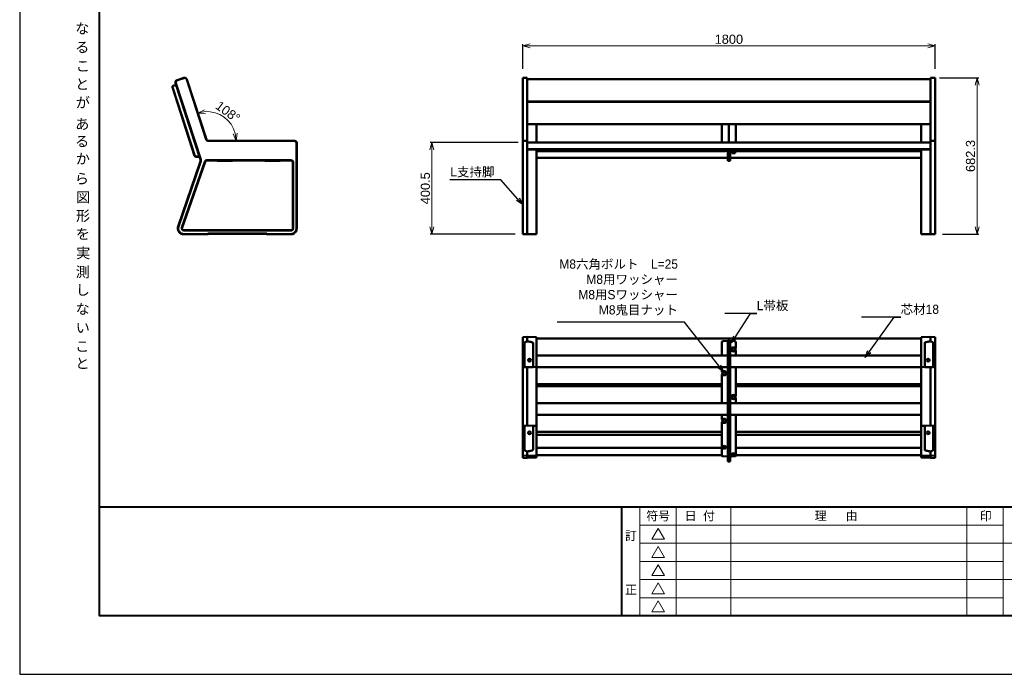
# Model space of a CAD drawing. Header units: millimetres. Extents: x 5514 to 12234, y -691 to 4061.
# Tile 1 of 8: x 5514 to 9812, y -691 to 2167. Entities that reach past the tile are written whole.
import ezdxf
from ezdxf import colors
from ezdxf.entities.mleader import LeaderData, LeaderLine
from ezdxf.enums import TextEntityAlignment as Align
from ezdxf.math import Vec2, Vec3

# ---------------------------------------------------------------- set-up
doc = ezdxf.new("R2010")
doc.units = ezdxf.units.MM
doc.layers.get('Defpoints').update_dxf_attribs({"color": 2})
doc.layers.add('MD_可視_0', color=7, linetype='Continuous', lineweight=50)
doc.layers.add('寸法', color=7, linetype='Continuous', lineweight=13)
doc.layers.add('図枠', color=7, linetype='Continuous')
doc.styles.get("Standard").update_dxf_attribs({"font": 'arial.ttf'})
doc.styles.add('Ｐゴシック', font='MS PGothic.ttf')
doc.dimstyles.new('寸法', dxfattribs={"dimtxt": 2.5, "dimasz": 2, "dimexe": 0.5, "dimexo": 2.5, "dimgap": 0.5, "dimtad": 1, "dimdec": 1, "dimdsep": 46, "dimtxsty": 'Standard', "dimblk": 'OPEN30', "dimcen": 2.5, "dimclrd": 256, "dimclrt": 256, "dimadec": 0, "dimazin": 0, "dimtfac": 1, "dimtdec": 1, "dimtmove": 0, "dimatfit": 0, "dimldrblk": 'OPEN30', "dimfxl": 1, "dimlwd": -1, "dimarcsym": 0})

# ---------------------------------------------------------------- blocks, each defined once
blk = doc.blocks.new('CustomObjectsInViewport54_0')
at = {"layer": 'MD_可視_0', "extrusion": (0, 1, 0)}
for p, q in [((7709.8, 1912.1), (7729.8, 1912.8)), ((7709.8, 1905.2), (7709.8, 1912.1)), ((7709.8, 1905.2), (7709.8, 1643.9)), ((7729.8, 1905.4), (7729.8, 1912.8)), ((9489.8, 1907.5), (7729.8, 1907.5)), ((7729.8, 1905.4), (7729.8, 1644.1)), ((9489.8, 1905.4), (9489.8, 1912.8)), ((9509.8, 1912.1), (9489.8, 1912.8)), ((9489.8, 1905.4), (9489.8, 1644.1)), ((9509.8, 1905.2), (9509.8, 1912.1)), ((9509.8, 1905.2), (9509.8, 1643.9)), ((9489.8, 1809), (7729.8, 1809)), ((9489.8, 1808.6), (7729.8, 1808.6)), ((7769.8, 1808.6), (7769.8, 1809)), ((8579.8, 1809), (8579.8, 1808.6)), ((8609.8, 1808.6), (8609.8, 1809)), ((8639.8, 1809), (8639.8, 1808.6)), ((9449.8, 1808.6), (9449.8, 1809)), ((9489.8, 1710.1), (7729.8, 1710.1)), ((7769.8, 1631), (7769.8, 1710.1)), ((8579.8, 1710.1), (8579.8, 1631)), ((8609.8, 1631), (8609.8, 1710.1)), ((8639.8, 1710.1), (8639.8, 1631)), ((9449.8, 1631), (9449.8, 1710.1)), ((7709.8, 1643.9), (7709.8, 1637)), ((7729.8, 1637.7), (7709.8, 1637)), ((7709.8, 1627), (7709.8, 1637)), ((7729.8, 1644.1), (7729.8, 1637.7)), ((7729.8, 1637.7), (7729.8, 1627.7)), ((9489.8, 1644.1), (9489.8, 1637.7)), ((9489.8, 1637.7), (9509.8, 1637)), ((9489.8, 1637.7), (9489.8, 1627.7)), ((9509.8, 1643.9), (9509.8, 1637)), ((9509.8, 1627), (9509.8, 1637)), ((7709.8, 1627), (7709.8, 1256)), ((9489.8, 1631), (7729.8, 1631)), ((7729.8, 1627.7), (7729.8, 1256)), ((7729.8, 1601), (9489.8, 1601)), ((7769.8, 1599.3), (7729.8, 1600.6)), ((7750.8, 1599.9), (7750.8, 1601)), ((7758.8, 1599.6), (7758.8, 1601)), ((7769.8, 1599.3), (7769.8, 1601)), ((7769.8, 1599.3), (7769.8, 1589.3)), ((7769.8, 1599.3), (7769.8, 1599.3)), ((8595.5, 1593), (7769.8, 1593)), ((8579.8, 1601), (8579.8, 1600)), ((8579.8, 1600), (8584.6, 1600.1)), ((8579.8, 1600), (8579.8, 1593.5)), ((8584.6, 1593.4), (8579.8, 1593.5)), ((8609.8, 1601), (8584.6, 1600.1)), ((8604.8, 1592.7), (8584.6, 1593.4)), ((8585.8, 1600.2), (8585.8, 1601)), ((8585.8, 1593), (8585.8, 1593.3)), ((8593.8, 1600.4), (8593.8, 1601)), ((8593.8, 1593), (8593.8, 1593.1)), ((8604.8, 1592.7), (8604.8, 1573.7)), ((8609.8, 1601), (8609.8, 1573.5)), ((8609.8, 1601), (8635, 1600.1)), ((8614.8, 1592.7), (8635, 1593.4)), ((8614.8, 1592.7), (8614.8, 1573.7)), ((8620.8, 1591), (8620.8, 1592.6)), ((8638.8, 1592.6), (8620.8, 1592.6)), ((8638.8, 1591), (8620.8, 1591)), ((8622.1, 1589), (8622.1, 1591)), ((8625.8, 1593), (8624.1, 1593)), ((8625.8, 1600.4), (8625.8, 1601)), ((8625.8, 1592.6), (8625.8, 1593.1)), ((8633.8, 1600.2), (8633.8, 1601)), ((8633.8, 1592.6), (8633.8, 1593.3)), ((9449.8, 1593), (8633.8, 1593)), ((8635, 1600.1), (8639.8, 1600)), ((8639.8, 1593.5), (8635, 1593.4)), ((8637.5, 1589), (8637.5, 1591)), ((8638.8, 1591), (8638.8, 1592.6)), ((8639.8, 1600), (8639.8, 1601)), ((8639.8, 1593.5), (8639.8, 1600)), ((9449.8, 1599.3), (9449.8, 1601)), ((9449.8, 1599.3), (9489.8, 1600.6)), ((9449.8, 1599.3), (9449.8, 1589.3)), ((9449.8, 1599.3), (9449.8, 1599.3)), ((9460.8, 1599.6), (9460.8, 1601)), ((9468.8, 1599.9), (9468.8, 1601)), ((9489.8, 1627.7), (9489.8, 1256)), ((9509.8, 1627), (9509.8, 1256)), ((7769.8, 1256), (7769.8, 1589.3)), ((8604.8, 1563), (7769.8, 1563)), ((8604.8, 1568.7), (8604.8, 1573.7)), ((8604.8, 1568.7), (8609.8, 1568.5)), ((8604.8, 1568.7), (8604.8, 1563.7)), ((8604.8, 1563.7), (8604.8, 1555.7)), ((8604.8, 1550.7), (8604.8, 1555.7)), ((8604.8, 1550.7), (8609.8, 1550.5)), ((8609.8, 1568.5), (8609.8, 1573.5)), ((8609.8, 1568.5), (8614.8, 1568.7)), ((8609.8, 1563.4), (8609.8, 1568.5)), ((8609.8, 1563.5), (8609.8, 1555.5)), ((8609.8, 1550.5), (8609.8, 1555.5)), ((8609.8, 1550.5), (8614.8, 1550.7)), ((8614.8, 1573.7), (8614.8, 1568.7)), ((8614.8, 1563.7), (8614.8, 1568.7)), ((8614.8, 1563.7), (8614.8, 1555.7)), ((9449.8, 1563), (8614.8, 1563)), ((8614.8, 1555.7), (8614.8, 1550.7)), ((8637.5, 1589), (8622.1, 1589)), ((8622.3, 1589), (8622.3, 1584.4)), ((8623.3, 1583.7), (8622.3, 1584.4)), ((8626.1, 1584.4), (8622.3, 1584.4)), ((8626.1, 1584.4), (8622.3, 1584.4)), ((8623.3, 1583.7), (8626.6, 1583.7)), ((8626.1, 1589), (8626.1, 1584.4)), ((8626.6, 1583.7), (8626.1, 1584.4)), ((8633.6, 1584.4), (8626.1, 1584.4)), ((8633.6, 1584.4), (8626.1, 1584.4)), ((8626.6, 1583.7), (8633.1, 1583.7)), ((8633.1, 1583.7), (8633.6, 1584.4)), ((8633.1, 1583.7), (8636.3, 1583.7)), ((8633.6, 1589), (8633.6, 1584.4)), ((8637.3, 1584.4), (8633.6, 1584.4)), ((8637.3, 1584.4), (8633.6, 1584.4)), ((8636.3, 1583.7), (8637.3, 1584.4)), ((8637.3, 1589), (8637.3, 1584.4)), ((9449.8, 1256), (9449.8, 1589.3)), ((7709.8, 1256), (7709.8, 1231)), ((7729.8, 1230.5), (7729.8, 1256)), ((7769.8, 1231), (7769.8, 1256)), ((9449.8, 1231), (9449.8, 1256)), ((9489.8, 1230.5), (9489.8, 1256)), ((9509.8, 1256), (9509.8, 1231)), ((7717.3, 1230.5), (7709.8, 1231)), ((7769.8, 1231), (7754.8, 1230.5)), ((9449.8, 1231), (9464.8, 1230.5)), ((9502.3, 1230.5), (9509.8, 1231))]:
    blk.add_line(p, q, dxfattribs=at)
at = {"layer": 'MD_可視_0'}
for points in [[(7750.8, 1599.9), (7746.5, 1600.1), (7741.9, 1600.2), (7734.7, 1600.5), (7732.2, 1600.6), (7729.8, 1600.7)], [(9468.8, 1599.9), (9473.1, 1600.1), (9477.7, 1600.2), (9484.9, 1600.5), (9487.4, 1600.6), (9489.8, 1600.7)]]:
    blk.add_open_spline(points, degree=3, knots=[8160.395978, 8160.395978, 8160.395978, 8160.395978, 8173.069614, 8173.069614, 8179.883425, 8179.883425, 8179.883425, 8179.883425], dxfattribs=at)
for points in [[(7769.8, 1599.3), (7766.1, 1599.4), (7762.4, 1599.5), (7758.8, 1599.6)], [(9449.8, 1599.3), (9453.5, 1599.4), (9457.2, 1599.5), (9460.8, 1599.6)]]:
    blk.add_open_spline(points, degree=3, dxfattribs=at)
for points, weights in [([(7717.3, 1230.5), (7717.3, 1230.5), (7729.8, 1230.5)], [1.01713546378, 1.01713546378, 1]), ([(7729.8, 1230.5), (7754.8, 1230.5), (7754.8, 1230.5)], [1, 1.00851477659, 1]), ([(9489.8, 1230.5), (9464.8, 1230.5), (9464.8, 1230.5)], [1, 1.00851477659, 1]), ([(9502.3, 1230.5), (9502.3, 1230.5), (9489.8, 1230.5)], [1.01713546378, 1.01713546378, 1])]:
    blk.add_rational_spline(points, weights, degree=2, dxfattribs=at)
blk = doc.blocks.new('CustomObjectsInViewport56_0')
at = {"layer": 'MD_可視_0', "extrusion": (0, 1, 0)}
for p, q in [((6200.8, 1902.6), (6230.4, 1912.2)), ((6202.3, 1902.4), (6230.6, 1911.6)), ((6243.2, 1905.2), (6328.1, 1643.9)), ((6243.9, 1905.4), (6328.8, 1644.1)), ((6277.6, 1572), (6180.2, 1871.7)), ((6277.7, 1572.1), (6180.4, 1871.6)), ((6183.4, 1878), (6196.9, 1882.3)), ((6183.6, 1877.9), (6196.9, 1882.2)), ((6194.4, 1890), (6301.7, 1559.6)), ((6303, 1560.1), (6195.9, 1889.8)), ((6236.7, 1755.9), (6237.4, 1756.1)), ((6237, 1755), (6236.7, 1755.9)), ((6237, 1755), (6237.4, 1756.1)), ((6238.8, 1749.7), (6237, 1755)), ((6237.8, 1756.2), (6237.4, 1756.1)), ((6237.4, 1756.1), (6237.4, 1756.1)), ((6237.4, 1756.1), (6238.4, 1753)), ((6238.4, 1753), (6239.4, 1749.9)), ((6238.8, 1749.7), (6239.4, 1749.9)), ((6240.5, 1744.3), (6238.8, 1749.7)), ((6239.9, 1750), (6239.4, 1749.9)), ((6239.4, 1749.9), (6241.4, 1743.7)), ((6239.4, 1749.9), (6239.4, 1749.9)), ((6240.5, 1744.3), (6241.4, 1743.7)), ((6240.8, 1743.5), (6240.5, 1744.3)), ((6241.4, 1743.7), (6240.8, 1743.5)), ((6241.9, 1743.8), (6241.4, 1743.7)), ((6337.6, 1637.7), (6714.2, 1637.7)), ((6337.6, 1637), (6712.8, 1637)), ((6722.8, 1627), (6722.8, 1256)), ((6724.2, 1627.7), (6724.2, 1256)), ((6298.8, 1568.5), (6282.4, 1568.5)), ((6298.8, 1568.7), (6282.5, 1568.7)), ((6331.2, 1553), (6697.8, 1553)), ((6331.2, 1551.6), (6697.8, 1551.6)), ((6441.3, 1550.5), (6377.3, 1550.5)), ((6441.2, 1550.7), (6377.5, 1550.7)), ((6649.3, 1550.5), (6585.3, 1550.5)), ((6649.2, 1550.7), (6585.5, 1550.7)), ((6301.6, 1544.7), (6205.6, 1264.4)), ((6207, 1263.9), (6302.9, 1544.3)), ((6221.2, 1259.3), (6321.8, 1546.3)), ((6222.6, 1258.8), (6323.1, 1545.8)), ((6706.4, 1543), (6706.4, 1256)), ((6707.8, 1543), (6707.8, 1256)), ((6697.8, 1247.4), (6230.7, 1247.4)), ((6697.8, 1246), (6230.7, 1246)), ((6230.7, 1231), (6335.7, 1231)), ((6230.7, 1230.5), (6336.2, 1230.5)), ((6337.1, 1231.6), (6335.7, 1233)), ((6335.7, 1233), (6592.8, 1233)), ((6335.7, 1231), (6335.7, 1233)), ((6336.2, 1230.5), (6335.7, 1231)), ((6336.2, 1230.5), (6337.1, 1230.5)), ((6337.1, 1231.6), (6591.4, 1231.6)), ((6337.1, 1230.5), (6337.1, 1231.6)), ((6591.4, 1231.6), (6592.8, 1233)), ((6591.4, 1231.6), (6591.4, 1230.5)), ((6591.4, 1230.5), (6592.3, 1230.5)), ((6592.8, 1231), (6592.3, 1230.5)), ((6592.3, 1230.5), (6697.8, 1230.5)), ((6592.8, 1233), (6592.8, 1231)), ((6592.8, 1231), (6697.8, 1231))]:
    blk.add_line(p, q, dxfattribs=at)
at = {"layer": 'MD_可視_0', "extrusion": (3e-16, 0, -1)}
for centre, radius, start, end in [((-6233.7, 1902.1), 10.7, 72, 162), ((-6233.7, 1902.1), 10, 72, 162), ((-6279.3, 1552.4), 23.6, 162, 198.8939), ((-6331.2, 1543), 10, 19.3052, 90), ((-6331.2, 1543), 8.6, 19.3052, 90), ((-6697.8, 1543), 10, 90, 180), ((-6697.8, 1543), 8.6, 90, 180), ((-6230.7, 1256), 26.4, 284.7907, 18.4937), ((-6230.7, 1256), 10, 270, 19.3052), ((-6230.7, 1256), 8.6, 270, 19.3052), ((-6697.8, 1256), 10, 180, 270), ((-6697.8, 1256), 8.6, 180, 270), ((-6697.8, 1256), 26.4, 180, 255.2093)]:
    blk.add_arc(centre, radius, start, end, dxfattribs=at)
at = {"layer": 'MD_可視_0'}
for centre, radius, start, end in [((6337.6, 1647), 10, 198, 270), ((6337.6, 1647), 9.3, 198, 270), ((6279.3, 1552.4), 25, 341.1061, 18), ((6230.7, 1256), 25, 161.5174, 270), ((6697.8, 1256), 25, 270, 0)]:
    blk.add_arc(centre, radius, start, end, dxfattribs=at)
for centre, major_axis, ratio, start_param, end_param in [((6203.9, 1893.1), (-9.92, 1.49), 0.996959, 5.176767, 6.745129), ((6185, 1873.2), (-4.46, 2.27), 0.998783, 5.498396, 7.067974), ((6714.2, 1627.7), (8.97, 4.48), 0.996959, 5.821242, 7.389604), ((6282.4, 1573.5), (-2.94, -4.05), 0.99907, 5.655309, 6.911061), ((6377.3, 1555.5), (-3.54, -3.54), 0.998783, 0.108405, 0.784789), ((6441.3, 1555.5), (3.54, -3.54), 0.998783, 5.498396, 6.17478), ((6585.3, 1555.5), (-3.54, -3.54), 0.998783, 0.108405, 0.784789), ((6649.3, 1555.5), (3.54, -3.54), 0.998783, 5.498396, 6.17478)]:
    blk.add_ellipse(centre, major_axis=major_axis, ratio=ratio, start_param=start_param, end_param=end_param, dxfattribs=at)
at = {"layer": 'MD_可視_0', "extrusion": (3e-16, 0, -1)}
for centre, major_axis, ratio, start_param, end_param in [((6205.4, 1892.9), (-9.92, 1.49), 0.996959, 5.821242, 7.389604), ((6185.2, 1873.1), (-4.46, 2.27), 0.998783, 5.498396, 7.067974), ((6712.8, 1627), (8.97, 4.48), 0.996959, 5.176767, 6.745129), ((6282.5, 1573.7), (-2.94, -4.05), 0.99907, 5.655309, 6.911061), ((6377.5, 1555.7), (-3.54, -3.54), 0.998783, 5.498396, 6.11691), ((6441.2, 1555.7), (3.54, -3.54), 0.998783, 0.166275, 0.784789), ((6585.5, 1555.7), (-3.54, -3.54), 0.998783, 5.498396, 6.11691), ((6649.2, 1555.7), (3.54, -3.54), 0.998783, 0.166275, 0.784789)]:
    blk.add_ellipse(centre, major_axis=major_axis, ratio=ratio, start_param=start_param, end_param=end_param, dxfattribs=at)
at = {"layer": 'MD_可視_0'}
for points, weights in [([(6223.9, 1230.5), (6227.4, 1230.5), (6230.7, 1230.5)], [1, 1.01713546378, 1.01713546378]), ([(6697.8, 1230.5), (6701.2, 1230.5), (6704.6, 1230.5)], [1.01713546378, 1.01713546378, 1])]:
    blk.add_rational_spline(points, weights, degree=2, dxfattribs=at)
blk = doc.blocks.new('CustomObjectsInViewport58_0')
at = {"layer": 'MD_可視_0', "extrusion": (0, 2.967e-13, -1)}
for p, q in [((7729.8, 782.1), (7709.8, 780.7)), ((7709.8, 780.7), (7709.8, 755.7)), ((7769.8, 780.7), (7729.8, 782.1)), ((7729.8, 762.5), (7729.8, 782.1)), ((7769.8, 755.7), (7769.8, 780.7)), ((9449.8, 774.7), (7769.8, 774.7)), ((9449.8, 780.7), (9489.8, 782.1)), ((9449.8, 755.7), (9449.8, 780.7)), ((9489.8, 762.5), (9489.8, 782.1)), ((9489.8, 782.1), (9509.8, 780.7)), ((9509.8, 780.7), (9509.8, 755.7)), ((7709.8, 650.7), (7709.8, 755.7)), ((7717.3, 650.2), (7717.3, 755.7)), ((7729.8, 762.5), (7729.8, 762.5)), ((7754.8, 755.7), (7754.8, 650.2)), ((7769.8, 755.7), (7769.8, 650.7)), ((8579.8, 758.9), (8579.8, 700.2)), ((8604.8, 764.6), (8584.6, 763.9)), ((8609.8, 764.7), (8604.8, 764.6)), ((8604.8, 759.6), (8604.8, 764.6)), ((8604.8, 759.6), (8604.8, 717.1)), ((8614.8, 764.6), (8609.8, 764.7)), ((8609.8, 764.7), (8609.8, 759.7)), ((8609.8, 759.7), (8609.8, 717.2)), ((8614.8, 764.6), (8635, 763.9)), ((8614.8, 764.6), (8614.8, 759.6)), ((8614.8, 759.6), (8614.8, 717.1)), ((8626.1, 733.7), (8622.3, 727.2)), ((8626.6, 732.9), (8626.1, 733.7)), ((8629.8, 733.7), (8626.1, 733.7)), ((8626.1, 733.7), (8626.1, 733.7)), ((8633.6, 733.7), (8626.1, 733.7)), ((8633.6, 733.7), (8629.8, 733.7)), ((8633.1, 732.9), (8633.6, 733.7)), ((8635.4, 730.5), (8633.6, 733.7)), ((8637.3, 727.2), (8633.6, 733.7)), ((8637.1, 732.5), (8639.8, 732.6)), ((8639.8, 758.9), (8639.8, 732.6)), ((9449.8, 755.7), (9449.8, 650.7)), ((9464.8, 755.7), (9464.8, 650.2)), ((9489.8, 762.5), (9489.8, 762.5)), ((9502.3, 650.2), (9502.3, 755.7)), ((9509.8, 650.7), (9509.8, 755.7)), ((8604.8, 700.2), (7769.8, 700.2)), ((8604.8, 717.1), (8604.8, 712.1)), ((8609.8, 712.2), (8604.8, 712.1)), ((8604.8, 707.1), (8604.8, 712.1)), ((8604.8, 707.1), (8604.8, 643.4)), ((8609.8, 717.3), (8609.8, 712.2)), ((8614.8, 712.1), (8609.8, 712.2)), ((8609.8, 712.2), (8609.8, 707.2)), ((8609.8, 707.2), (8609.8, 643.2)), ((8614.8, 712.1), (8614.8, 717.1)), ((8614.8, 712.1), (8614.8, 707.1)), ((8614.8, 707.1), (8614.8, 643.4)), ((9449.8, 700.2), (8614.8, 700.2)), ((8623.3, 727.2), (8622.3, 727.2)), ((8622.3, 727.2), (8626.1, 720.7)), ((8626.6, 721.6), (8626.1, 720.7)), ((8626.1, 720.7), (8633.6, 720.7)), ((8633.1, 721.6), (8633.6, 720.7)), ((8633.6, 720.7), (8637.3, 727.2)), ((8637.3, 727.2), (8635.5, 730.4)), ((8636.1, 725.1), (8636.9, 724.2)), ((8636.3, 727.2), (8637.3, 727.2)), ((8637, 724.6), (8636.3, 725.4)), ((8639.8, 721.9), (8637.1, 722)), ((8637.3, 727.2), (8637.3, 727.2)), ((8639.8, 721.9), (8639.8, 700.2)), ((7709.8, 650.7), (7717.3, 650.2)), ((7709.8, 393.6), (7709.8, 650.7)), ((7729.8, 649.3), (7717.3, 650.2)), ((7754.8, 650.2), (7729.8, 649.3)), ((7729.8, 395), (7729.8, 649.3)), ((7729.8, 649.3), (7729.8, 649.3)), ((7754.8, 650.2), (7769.8, 650.7)), ((7769.8, 650.7), (7769.8, 393.6)), ((8604.8, 650.2), (7769.8, 650.2)), ((8579.8, 650.2), (8579.8, 628.6)), ((9449.8, 650.2), (8614.8, 650.2)), ((8639.8, 650.2), (8639.8, 524.6)), ((9464.8, 650.2), (9449.8, 650.7)), ((9449.8, 650.7), (9449.8, 393.6)), ((9464.8, 650.2), (9489.8, 649.3)), ((9489.8, 649.3), (9502.3, 650.2)), ((9489.8, 395), (9489.8, 649.3)), ((9489.8, 649.3), (9489.8, 649.3)), ((9509.8, 650.7), (9502.3, 650.2)), ((9509.8, 393.6), (9509.8, 650.7)), ((8579.8, 628.6), (8582.5, 628.5)), ((8582.5, 618), (8579.8, 617.9)), ((8579.8, 617.9), (8579.8, 492.2)), ((8586.1, 629.7), (8582.3, 623.2)), ((8583.3, 623.2), (8582.3, 623.2)), ((8582.3, 623.2), (8586.1, 616.7)), ((8586.6, 628.9), (8586.1, 629.7)), ((8589.8, 629.7), (8586.1, 629.7)), ((8586.1, 629.7), (8586.1, 629.7)), ((8593.6, 629.7), (8586.1, 629.7)), ((8586.6, 617.6), (8586.1, 616.7)), ((8586.1, 616.7), (8593.6, 616.7)), ((8593.6, 629.7), (8589.8, 629.7)), ((8593.1, 628.9), (8593.6, 629.7)), ((8593.1, 617.6), (8593.6, 616.7)), ((8595.4, 626.5), (8593.6, 629.7)), ((8597.3, 623.2), (8593.6, 629.7)), ((8593.6, 616.7), (8597.3, 623.2)), ((8597.3, 623.2), (8595.5, 626.4)), ((8596.1, 621.1), (8596.9, 620.2)), ((8596.3, 623.2), (8597.3, 623.2)), ((8597, 620.6), (8596.3, 621.4)), ((8597.3, 623.2), (8597.3, 623.2)), ((8604.8, 638.4), (8604.8, 643.4)), ((8604.8, 638.4), (8609.8, 638.2)), ((8604.8, 638.4), (8604.8, 633.4)), ((8604.8, 633.4), (8604.8, 509.1)), ((8609.8, 638.2), (8609.8, 643.3)), ((8609.8, 638.2), (8614.8, 638.4)), ((8609.8, 633.2), (8609.8, 638.2)), ((8609.8, 633.2), (8609.8, 509.2)), ((8614.8, 643.4), (8614.8, 638.4)), ((8614.8, 633.4), (8614.8, 638.4)), ((8614.8, 633.4), (8614.8, 509.1)), ((7769.8, 575.7), (8579.8, 575.7)), ((8579.8, 566.7), (7769.8, 566.7)), ((8639.8, 575.7), (9449.8, 575.7)), ((9449.8, 566.7), (8639.8, 566.7)), ((8626.1, 525.7), (8622.3, 519.2)), ((8623.3, 519.2), (8622.3, 519.2)), ((8622.3, 519.2), (8626.1, 512.7)), ((8626.6, 524.9), (8626.1, 525.7)), ((8629.8, 525.7), (8626.1, 525.7)), ((8626.1, 525.7), (8626.1, 525.7)), ((8633.6, 525.7), (8626.1, 525.7)), ((8633.6, 525.7), (8629.8, 525.7)), ((8633.1, 524.9), (8633.6, 525.7)), ((8635.4, 522.5), (8633.6, 525.7)), ((8637.3, 519.2), (8633.6, 525.7)), ((8633.6, 512.7), (8637.3, 519.2)), ((8637.3, 519.2), (8635.5, 522.4)), ((8636.1, 517.1), (8636.9, 516.2)), ((8636.3, 519.2), (8637.3, 519.2)), ((8637, 516.6), (8636.3, 517.4)), ((8637.1, 524.5), (8639.8, 524.6)), ((8637.3, 519.2), (8637.3, 519.2)), ((8604.8, 492.2), (7769.8, 492.2)), ((8604.8, 509.1), (8604.8, 504.1)), ((8609.8, 504.2), (8604.8, 504.1)), ((8604.8, 499.1), (8604.8, 504.1)), ((8604.8, 499.1), (8604.8, 435.4)), ((8609.8, 504.2), (8609.8, 509.2)), ((8614.8, 504.1), (8609.8, 504.2)), ((8609.8, 504.2), (8609.8, 499.2)), ((8609.8, 499.2), (8609.8, 435.2)), ((8614.8, 504.1), (8614.8, 509.1)), ((8614.8, 504.1), (8614.8, 499.1)), ((8614.8, 499.1), (8614.8, 435.4)), ((9449.8, 492.2), (8614.8, 492.2)), ((8626.6, 513.6), (8626.1, 512.7)), ((8626.1, 512.7), (8633.6, 512.7)), ((8633.1, 513.6), (8633.6, 512.7)), ((8639.8, 513.9), (8637.1, 514)), ((8639.8, 513.9), (8639.8, 492.2)), ((8604.8, 442.2), (7769.8, 442.2)), ((8579.8, 442.2), (8579.8, 420.6)), ((8604.8, 430.4), (8604.8, 435.4)), ((8604.8, 430.4), (8609.8, 430.2)), ((8604.8, 430.4), (8604.8, 425.4)), ((8609.8, 430.2), (8609.8, 435.3)), ((8609.8, 430.2), (8614.8, 430.4)), ((8609.8, 425.2), (8609.8, 430.2)), ((9449.8, 442.2), (8614.8, 442.2)), ((8614.8, 435.4), (8614.8, 430.4)), ((8614.8, 425.4), (8614.8, 430.4)), ((8639.8, 442.2), (8639.8, 358.4)), ((7717.3, 394.1), (7709.8, 393.6)), ((7709.8, 288.6), (7709.8, 393.6)), ((7717.3, 394.1), (7729.8, 395)), ((7717.3, 288.6), (7717.3, 394.1)), ((7729.8, 395), (7729.8, 395)), ((7729.8, 395), (7754.8, 394.1)), ((7769.8, 393.6), (7754.8, 394.1)), ((7754.8, 394.1), (7754.8, 288.6)), ((7769.8, 393.6), (7769.8, 288.6)), ((8579.8, 420.6), (8582.5, 420.5)), ((8582.5, 410), (8579.8, 409.9)), ((8579.8, 409.9), (8579.8, 358.4)), ((8586.1, 421.7), (8582.3, 415.2)), ((8583.3, 415.2), (8582.3, 415.2)), ((8582.3, 415.2), (8586.1, 408.7)), ((8586.6, 420.9), (8586.1, 421.7)), ((8589.8, 421.7), (8586.1, 421.7)), ((8586.1, 421.7), (8586.1, 421.7)), ((8593.6, 421.7), (8586.1, 421.7)), ((8586.6, 409.6), (8586.1, 408.7)), ((8586.1, 408.7), (8593.6, 408.7)), ((8593.6, 421.7), (8589.8, 421.7)), ((8593.1, 420.9), (8593.6, 421.7)), ((8593.1, 409.6), (8593.6, 408.7)), ((8595.4, 418.5), (8593.6, 421.7)), ((8597.3, 415.2), (8593.6, 421.7)), ((8593.6, 408.7), (8597.3, 415.2)), ((8597.3, 415.2), (8595.5, 418.4)), ((8596.1, 413.1), (8596.9, 412.2)), ((8596.3, 415.2), (8597.3, 415.2)), ((8597, 412.6), (8596.3, 413.4)), ((8597.3, 415.2), (8597.3, 415.2)), ((8604.8, 425.4), (8604.8, 340.4)), ((8609.8, 425.2), (8609.8, 340.2)), ((8614.8, 425.4), (8614.8, 340.4)), ((9449.8, 393.6), (9464.8, 394.1)), ((9449.8, 393.6), (9449.8, 288.6)), ((9489.8, 395), (9464.8, 394.1)), ((9464.8, 394.1), (9464.8, 288.6)), ((9489.8, 395), (9489.8, 395)), ((9502.3, 394.1), (9489.8, 395)), ((9502.3, 394.1), (9509.8, 393.6)), ((9502.3, 288.6), (9502.3, 394.1)), ((9509.8, 288.6), (9509.8, 393.6)), ((7769.8, 367.7), (8579.8, 367.7)), ((7769.8, 354.8), (8579.8, 354.8)), ((8579.8, 353.7), (8579.8, 358.4)), ((8579.8, 353.7), (8579.8, 305)), ((8639.8, 367.7), (9449.8, 367.7)), ((8639.8, 358.4), (8639.8, 353.7)), ((8639.8, 354.8), (9449.8, 354.8)), ((8639.8, 353.7), (8639.8, 272.9)), ((8579.8, 305), (8583.4, 304.9)), ((8579.8, 301.7), (8579.8, 305)), ((8579.8, 301.7), (8579.8, 262.2)), ((8580.8, 301.7), (8579.8, 301.7)), ((8580.8, 302.9), (8580.8, 301.4)), ((8582.1, 301.4), (8582.1, 299.5)), ((8582.3, 299.5), (8586.1, 301.5)), ((8586.1, 301.5), (8586.1, 299.3)), ((8586.1, 301.5), (8593.6, 301.5)), ((8593.6, 301.5), (8593.6, 299.3)), ((8593.6, 301.5), (8597.3, 299.5)), ((8596.9, 300.4), (8596.9, 302.3)), ((8596.9, 302.2), (8597, 302.2)), ((8597, 302.2), (8597, 300.3)), ((8597.5, 301.4), (8597.5, 299.5)), ((8598.8, 302.7), (8598.8, 301.4)), ((8604.8, 335.6), (8604.8, 340.4)), ((8604.8, 335.6), (8604.8, 238.3)), ((8609.8, 340.2), (8609.8, 335.5)), ((8609.8, 335.5), (8609.8, 238.1)), ((8614.8, 340.4), (8614.8, 335.6)), ((8614.8, 335.6), (8614.8, 238.3)), ((7709.8, 288.6), (7709.8, 263.6)), ((7709.8, 263.6), (7729.8, 262.2)), ((7709.8, 263.6), (7709.8, 253.8)), ((7729.8, 281.8), (7729.8, 281.8)), ((7729.8, 262.2), (7729.8, 281.8)), ((7769.8, 263.6), (7729.8, 262.2)), ((7729.8, 252.3), (7729.8, 262.2)), ((8579.8, 298), (7769.8, 298)), ((7769.8, 263.6), (7769.8, 288.6)), ((8579.8, 265.9), (7769.8, 265.9)), ((7769.8, 255.4), (7769.8, 263.6)), ((8582.3, 299.5), (8582.3, 297.3)), ((8582.3, 297.3), (8586.1, 299.3)), ((8583.3, 296.6), (8582.3, 297.3)), ((8604.8, 259.6), (8584.6, 260.5)), ((8586.6, 298.4), (8586.1, 299.3)), ((8586.1, 299.3), (8593.6, 299.3)), ((8593.1, 298.4), (8593.6, 299.3)), ((8593.6, 299.3), (8595.4, 298.3)), ((8593.6, 299.3), (8593.6, 299.3)), ((8595.4, 298.3), (8597.3, 297.3)), ((8596.1, 300.2), (8596.9, 300.4)), ((8597, 300.3), (8596.3, 300.1)), ((8596.3, 296.6), (8597.3, 297.3)), ((8597.3, 299.5), (8597.3, 297.3)), ((8597.3, 297.3), (8597.3, 297.3)), ((8597.3, 297.3), (8597.3, 297.3)), ((8614.8, 259.6), (8635, 260.5)), ((8620.8, 270.6), (8620.8, 269.3)), ((8622.1, 269.3), (8622.1, 267.4)), ((8622.3, 267.4), (8626.1, 269.4)), ((8622.3, 267.4), (8622.3, 265.2)), ((8622.3, 265.2), (8626.1, 267.2)), ((8623.3, 264.5), (8622.3, 265.2)), ((8626.1, 269.4), (8626.1, 267.2)), ((8626.1, 269.4), (8633.6, 269.4)), ((8626.6, 266.2), (8626.1, 267.2)), ((8626.1, 267.2), (8633.6, 267.2)), ((8633.1, 266.2), (8633.6, 267.2)), ((8633.6, 269.4), (8633.6, 267.2)), ((8633.6, 269.4), (8637.3, 267.4)), ((8633.6, 267.2), (8635.4, 266.2)), ((8633.6, 267.2), (8633.6, 267.2)), ((8635.4, 266.2), (8637.3, 265.2)), ((8636.1, 268), (8636.9, 268.3)), ((8636.2, 272.7), (8639.8, 272.9)), ((8637, 268.2), (8636.3, 267.9)), ((8636.3, 264.5), (8637.3, 265.2)), ((8636.9, 268.3), (8636.9, 270.2)), ((8636.9, 270), (8637, 270.1)), ((8637, 270.1), (8637, 268.2)), ((8637.3, 267.4), (8637.3, 265.2)), ((8637.3, 265.2), (8637.3, 265.2)), ((8637.3, 265.2), (8637.3, 265.2)), ((8637.5, 269.3), (8637.5, 267.4)), ((8638.8, 270.8), (8638.8, 269.3)), ((8639.8, 269.6), (8638.8, 269.6)), ((9449.8, 298), (8639.8, 298)), ((8639.8, 272.9), (8639.8, 269.6)), ((8639.8, 269.6), (8639.8, 262.2)), ((9449.8, 265.9), (8639.8, 265.9)), ((9449.8, 263.6), (9449.8, 288.6)), ((9449.8, 263.6), (9489.8, 262.2)), ((9449.8, 255.4), (9449.8, 263.6)), ((9489.8, 262.2), (9489.8, 281.8)), ((9489.8, 281.8), (9489.8, 281.8)), ((9509.8, 263.6), (9489.8, 262.2)), ((9489.8, 252.3), (9489.8, 262.2)), ((9509.8, 288.6), (9509.8, 263.6)), ((9509.8, 263.6), (9509.8, 253.8)), ((7709.8, 253.3), (7709.8, 253.8)), ((7709.8, 253.3), (7729.8, 251.8)), ((7769.8, 255.4), (7729.8, 253.6)), ((7729.8, 252.3), (7729.8, 251.8)), ((8604.8, 238.1), (8604.8, 238.3)), ((8609.8, 237.9), (8604.8, 238.1)), ((8609.8, 237.9), (8614.8, 238.1)), ((8609.8, 238.1), (8609.8, 237.9)), ((8614.8, 238.3), (8614.8, 238.1)), ((9449.8, 255.4), (9489.8, 253.6)), ((9489.8, 251.8), (9509.8, 253.3)), ((9489.8, 252.3), (9489.8, 251.8)), ((9509.8, 253.3), (9509.8, 253.8))]:
    blk.add_line(p, q, dxfattribs=at)
for centre, radius in [((-8629.8, 727.2), 9), ((-9479.8, 680.7), 6), ((-8589.8, 623.2), 9), ((-8629.8, 519.2), 9), ((-8589.8, 415.2), 9), ((-9479.8, 363.6), 6)]:
    blk.add_circle(centre, radius, dxfattribs=at)
at = {"layer": 'MD_可視_0'}
for centre in [(7739.8, 680.7), (7739.8, 363.6)]:
    blk.add_circle(centre, 6, dxfattribs=at)
at = {"layer": 'MD_可視_0', "extrusion": (0, 2.967e-13, -1)}
for centre in [(-8629.8, 727.2), (-8589.8, 623.2), (-8629.8, 519.2), (-8589.8, 415.2)]:
    blk.add_arc(centre, 7.7, 202.8822, 200.0121, dxfattribs=at)
at = {"layer": 'MD_可視_0'}
for centre, start, end in [((8629.8, 727.2), 120, 180), ((8629.8, 727.2), 60, 120), ((8629.8, 727.2), 0, 60), ((8629.8, 727.2), 180, 240), ((8629.8, 727.2), 240, 300), ((8629.8, 727.2), 300, 0), ((8589.8, 623.2), 120, 180), ((8589.8, 623.2), 180, 240), ((8589.8, 623.2), 60, 120), ((8589.8, 623.2), 240, 300), ((8589.8, 623.2), 0, 60), ((8589.8, 623.2), 300, 0), ((8629.8, 519.2), 120, 180), ((8629.8, 519.2), 180, 240), ((8629.8, 519.2), 60, 120), ((8629.8, 519.2), 0, 60), ((8629.8, 519.2), 300, 0), ((8629.8, 519.2), 240, 300), ((8589.8, 415.2), 120, 180), ((8589.8, 415.2), 180, 240), ((8589.8, 415.2), 60, 120), ((8589.8, 415.2), 240, 300), ((8589.8, 415.2), 0, 60), ((8589.8, 415.2), 300, 0)]:
    blk.add_arc(centre, 6.5, start, end, dxfattribs=at)
at = {"layer": 'MD_可視_0', "extrusion": (0, 0, -1)}
for centre, major_axis, ratio, start_param, end_param in [((8584.8, 758.9), (0, 5), 1, -1.570796, -0.034907), ((8634.8, 758.9), (0, -5), 1, 3.176499, 4.712389), ((8584.8, 262), (-5, 0.18), 0.308641, 4.735965, 6.271855), ((8589.8, 296.6), (6.5, 0), 0.309017, 3.141593, 4.18879), ((8589.8, 296.6), (6.5, 0), 0.309017, 2.094395, 3.141593), ((8589.8, 296.6), (6.5, 0), 0.309017, 4.18879, 5.235988), ((8589.8, 296.6), (6.5, 0), 0.309017, 1.047198, 2.094395), ((8589.8, 296.6), (6.5, 0), 0.309017, 5.235988, 6.283185), ((8589.8, 296.6), (6.5, 0), 0.309017, 0, 1.047198), ((8629.8, 264.5), (6.5, 0), 0.309017, 3.141593, 4.18879), ((8629.8, 264.5), (6.5, 0), 0.309017, 2.094395, 3.141593), ((8629.8, 264.5), (6.5, 0), 0.309017, 4.18879, 5.235988), ((8629.8, 264.5), (6.5, 0), 0.309017, 1.047198, 2.094395), ((8629.8, 264.5), (6.5, 0), 0.309017, 5.235988, 6.283185), ((8629.8, 264.5), (6.5, 0), 0.309017, 0, 1.047198), ((8634.8, 262), (5, 0.18), 0.308641, 0.011331, 1.54722)]:
    blk.add_ellipse(centre, major_axis=major_axis, ratio=ratio, start_param=start_param, end_param=end_param, dxfattribs=at)
at = {"layer": 'MD_可視_0'}
for centre, major_axis, start_param, end_param in [((8589.8, 301.4), (-9, 0), 2.597419, 6.827359), ((8589.8, 302.9), (-9, 0), 4.298103, 6.283185), ((8589.8, 299.5), (-7.7, 0), 3.540963, 6.508395), ((8589.8, 301.4), (-7.7, 0), 3.540963, 6.283185), ((8589.8, 301.4), (-7.7, 0), 3.141593, 3.490869), ((8589.8, 299.5), (-7.7, 0), 2.916383, 3.490869), ((8629.8, 269.3), (-9, 0), 2.597419, 6.827359), ((8629.8, 267.4), (-7.7, 0), 3.540963, 6.508395), ((8629.8, 269.3), (-7.7, 0), 3.540963, 6.283185), ((8629.8, 270.8), (-9, 0), 3.141593, 5.126675), ((8629.8, 269.3), (-7.7, 0), 3.141593, 3.490869), ((8629.8, 267.4), (-7.7, 0), 2.916383, 3.490869)]:
    blk.add_ellipse(centre, major_axis=major_axis, ratio=0.309017, start_param=start_param, end_param=end_param, dxfattribs=at)
for points, weights in [([(7717.3, 755.7), (7717.3, 759), (7729.8, 762.5)], [1.01713546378, 1.01713546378, 1]), ([(7729.8, 762.5), (7754.8, 759), (7754.8, 755.7)], [1, 1.00851477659, 1]), ([(9489.8, 762.5), (9464.8, 759), (9464.8, 755.7)], [1, 1.00851477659, 1]), ([(9502.3, 755.7), (9502.3, 759), (9489.8, 762.5)], [1.01713546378, 1.01713546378, 1]), ([(7729.8, 281.8), (7717.3, 285.3), (7717.3, 288.6)], [1, 1.01713546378, 1.01713546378]), ([(7754.8, 288.6), (7754.8, 285.3), (7729.8, 281.8)], [1, 1.00851477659, 1]), ([(9464.8, 288.6), (9464.8, 285.3), (9489.8, 281.8)], [1, 1.00851477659, 1]), ([(9489.8, 281.8), (9502.3, 285.3), (9502.3, 288.6)], [1, 1.01713546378, 1.01713546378])]:
    blk.add_rational_spline(points, weights, degree=2, dxfattribs=at)
for points in [[(8583.4, 296.3), (8583.2, 296.5), (8583, 296.8), (8582.7, 297.1), (8582.6, 297.1), (8582.5, 297.2)], [(8623.4, 264.1), (8623.2, 264.4), (8623, 264.7), (8622.7, 264.9), (8622.6, 265), (8622.5, 265.1)]]:
    blk.add_open_spline(points, degree=3, knots=[0, 0, 0, 0, 0.1281838, 0.1281838, 0.1677426, 0.1677426, 0.1677426, 0.1677426], dxfattribs=at)
for points in [[(8597.1, 297.2), (8596.8, 296.9), (8596.4, 296.6), (8596.2, 296.3)], [(8637.1, 265.1), (8636.8, 264.8), (8636.4, 264.5), (8636.2, 264.1)]]:
    blk.add_open_spline(points, degree=3, dxfattribs=at)
blk = doc.blocks.new('_Open30')
at = {"color": 0, "linetype": 'ByBlock', "lineweight": -2}
for p, q in [((-1, 0.27), (0, 0)), ((0, 0), (-1, -0.27)), ((0, 0), (-1, 0))]:
    blk.add_line(p, q, dxfattribs=at)
blk = doc.blocks.new('*D22')
at = {"layer": 'Defpoints', "color": 0, "transparency": 16777216}
for p in [(9509.8, 2052.4), (7709.8, 1912.1), (9509.8, 1912.1)]:
    blk.add_point(p, dxfattribs=at)
at = {"layer": '寸法', "color": 0, "lineweight": -2, "transparency": 16777216}
for p, q in [((7709.8, 1952.1), (7709.8, 2060.4)), ((9509.8, 1952.1), (9509.8, 2060.4))]:
    blk.add_line(p, q, dxfattribs=at)
at = {"layer": '寸法', "transparency": 16777216}
blk.add_line((7741.8, 2052.4), (9477.8, 2052.4), dxfattribs=at)
at = {"layer": '寸法', "transparency": 16777216, "xscale": 32, "yscale": 32, "zscale": 32, "rotation": 180}
blk.add_blockref('_Open30', (7709.8, 2052.4), dxfattribs=at)
at = {"layer": '寸法', "transparency": 16777216, "xscale": 32, "yscale": 32, "zscale": 32}
blk.add_blockref('_Open30', (9509.8, 2052.4), dxfattribs=at)
at = {"layer": '寸法', "transparency": 16777216, "insert": (8609.8, 2080.9), "char_height": 40, "attachment_point": 5}
blk.add_mtext('1800', dxfattribs=at)
blk = doc.blocks.new('*D23')
at = {"layer": 'Defpoints', "color": 0, "transparency": 16777216}
for p in [(9489.8, 1912.8), (9502.3, 1230.5), (9693.4, 1230.5)]:
    blk.add_point(p, dxfattribs=at)
at = {"layer": '寸法', "color": 0, "lineweight": -2, "transparency": 16777216}
for p, q in [((9529.8, 1912.8), (9701.4, 1912.8)), ((9542.3, 1230.5), (9701.4, 1230.5))]:
    blk.add_line(p, q, dxfattribs=at)
at = {"layer": '寸法', "transparency": 16777216}
blk.add_line((9693.4, 1880.8), (9693.4, 1262.5), dxfattribs=at)
at = {"layer": '寸法', "transparency": 16777216, "xscale": 32, "yscale": 32, "zscale": 32}
for p, rotation in [((9693.4, 1912.8), 90), ((9693.4, 1230.5), 270)]:
    blk.add_blockref('_Open30', p, dxfattribs=dict(at, rotation=rotation))
at = {"layer": '寸法', "transparency": 16777216, "insert": (9665, 1571.6), "char_height": 40, "attachment_point": 5, "rotation": 90}
blk.add_mtext('682.3', dxfattribs=at)
blk = doc.blocks.new('*D29')
at = {"layer": 'Defpoints', "color": 0, "transparency": 16777216}
for p in [(6243.9, 1905.4), (6434.2, 1712.8), (6328.8, 1644.1), (6337.6, 1637.7), (6714.2, 1637.7)]:
    blk.add_point(p, dxfattribs=at)
at = {"layer": '寸法', "transparency": 16777216}
blk.add_arc((6330.9, 1637.7), 127.8, 14.3855, 93.6145, dxfattribs=at)
at = {"layer": '寸法', "transparency": 16777216, "xscale": 32, "yscale": 32, "zscale": 32}
for p, rotation in [((6291.4, 1759.2), 190.8072485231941), ((6458.6, 1637.7), 277.1927514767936)]:
    blk.add_blockref('_Open30', p, dxfattribs=dict(at, rotation=rotation))
at = {"layer": '寸法', "transparency": 16777216, "insert": (6422.7, 1764.1), "char_height": 40, "attachment_point": 5, "rotation": 324}
blk.add_mtext('108°', dxfattribs=at)
blk = doc.blocks.new('*D31')
at = {"layer": 'Defpoints', "color": 0, "transparency": 16777216}
for p in [(7729.8, 1631), (7313.2, 1230.5), (7717.3, 1230.5)]:
    blk.add_point(p, dxfattribs=at)
at = {"layer": '寸法', "color": 0, "lineweight": -2, "transparency": 16777216}
for p, q in [((7689.8, 1631), (7305.2, 1631)), ((7677.3, 1230.5), (7305.2, 1230.5))]:
    blk.add_line(p, q, dxfattribs=at)
at = {"layer": '寸法', "transparency": 16777216}
blk.add_line((7313.2, 1599), (7313.2, 1262.5), dxfattribs=at)
at = {"layer": '寸法', "transparency": 16777216, "xscale": 32, "yscale": 32, "zscale": 32}
for p, rotation in [((7313.2, 1631), 90), ((7313.2, 1230.5), 270)]:
    blk.add_blockref('_Open30', p, dxfattribs=dict(at, rotation=rotation))
at = {"layer": '寸法', "transparency": 16777216, "insert": (7284.8, 1430.7), "char_height": 40, "attachment_point": 5, "rotation": 90}
blk.add_mtext('400.5', dxfattribs=at)

msp = doc.modelspace()

# ---------------------------------------------------------------- linework, layer by layer
at = {"layer": 'Defpoints'}
msp.add_lwpolyline([(5513.73, -691.13), (12233.73, -691.13), (12233.73, 4060.87), (5513.73, 4060.87)], close=True, dxfattribs=at)
at = {"layer": '図枠', "lineweight": 20}
for p, q in [((5862.38, -436.13), (5862.38, 753.33)), ((8142.26, -436.13), (8142.26, 39.66)), ((8221.55, -436.13), (8221.55, 39.66)), ((8380.15, -436.13), (8380.15, 39.66)), ((8618.04, -436.13), (8618.04, 39.66)), ((9648.9, -436.13), (9648.9, 39.66)), ((9807.5, -436.13), (9807.5, 39.66)), ((8221.55, -39.64), (9807.5, -39.64)), ((8300.85, -53.91), (8273.4, -101.53)), ((8328.3, -101.53), (8300.85, -53.91)), ((8221.55, -118.94), (11885.08, -118.94)), ((8273.4, -101.53), (8328.3, -101.53)), ((8300.85, -133.21), (8273.4, -180.83)), ((8328.3, -180.83), (8300.85, -133.21)), ((8221.55, -198.23), (9807.5, -198.23)), ((8273.4, -180.83), (8328.3, -180.83)), ((8300.85, -212.51), (8273.4, -260.12)), ((8328.3, -260.12), (8300.85, -212.51)), ((8221.55, -277.53), (11885.08, -277.53)), ((8273.4, -260.12), (8328.3, -260.12)), ((8300.85, -291.81), (8273.4, -339.42)), ((8328.3, -339.42), (8300.85, -291.81)), ((8273.4, -339.42), (8328.3, -339.42)), ((8221.55, -356.83), (9807.5, -356.83)), ((8300.85, -371.1), (8273.4, -418.72)), ((8328.3, -418.72), (8300.85, -371.1)), ((8273.4, -418.72), (8328.3, -418.72)), ((5862.38, -436.13), (8142.26, -436.13))]:
    msp.add_line(p, q, dxfattribs=at)
at = {"layer": '図枠', "lineweight": 40}
for p, q in [((5862.38, 39.66), (11885.08, 39.66)), ((8142.26, -436.13), (8142.26, 39.66))]:
    msp.add_line(p, q, dxfattribs=at)
at = {"layer": '図枠', "lineweight": 40, "ltscale": 300}
msp.add_line((11885.08, -436.13), (5862.38, -436.13), dxfattribs=at)
at = {"layer": '図枠', "lineweight": 40}
msp.add_lwpolyline([(5862.38, 3805.87), (11885.08, 3805.87), (11885.08, -436.13), (5862.38, -436.13)], close=True, dxfattribs=at)

# ---------------------------------------------------------------- block references
for name in ['CustomObjectsInViewport56_0', 'CustomObjectsInViewport54_0', 'CustomObjectsInViewport58_0']:
    msp.add_blockref(name, (0, 0))

# ---------------------------------------------------------------- texts
at = {"layer": '図枠', "lineweight": 20, "style": 'Ｐゴシック'}
for s, p in [('な', (5786.95, 2105.94)), ('る', (5786.95, 2023.83)), ('こ', (5789.47, 1941.91)), ('と', (5786.95, 1862.31)), ('が', (5789.47, 1781.94)), ('あ', (5786.95, 1688.1)), ('る', (5786.17, 1612.87)), ('か', (5789.47, 1536.87)), ('ら', (5785.4, 1450.39)), ('図', (5790.79, 1368.96)), ('形', (5790.24, 1287.91)), ('を', (5789.47, 1208.61)), ('実', (5791.02, 1125.23)), ('測', (5789.28, 1042.83)), ('し', (5789.25, 964.35)), ('な', (5788.49, 881.17)), ('い', (5789.25, 799.71)), ('こ', (5786.94, 718.38)), ('と', (5787.32, 643.75))]:
    msp.add_text(s, height=45.25, dxfattribs=at).set_placement(p, align=Align.CENTER)
for s, height, p in [('符号', 38.063, (8249.4, -19.24)), ('日  付', 38.063, (8417.09, -18.85)), ('理      由', 38.063, (8984.58, -18.46)), ('印', 38.06, (9705.57, -19.24)), ('訂', 38.06, (8156.63, -105.19)), ('正', 38.06, (8156.63, -341.13))]:
    msp.add_text(s, height=height, dxfattribs=at).set_placement(p)

# ---------------------------------------------------------------- dimensions: what is measured, and where the dimension line sits
at = {"layer": '寸法'}
dim = msp.add_linear_dim(base=(9509.81, 2052.45), p1=(7709.81, 1912.07), p2=(9509.81, 1912.07), dimstyle='寸法', override={"dimscale": 16, "dimlfac": 1}, dxfattribs=at)
dim.commit()
dim.dimension.update_dxf_attribs({"geometry": '*D22', "text_midpoint": (8609.81, 2080.87)})
dim = msp.add_angular_dim_2l(base=(6434.24, 1712.81), line1=((6243.89, 1905.38), (6328.77, 1644.12)), line2=((6337.62, 1637.7), (6714.24, 1637.7)), dimstyle='寸法', override={"dimscale": 16, "dimlfac": 1}, dxfattribs=at)
dim.commit()
dim.dimension.update_dxf_attribs({"geometry": '*D29', "text_midpoint": (6422.68, 1764.07)})
for base, p1, p2, picture, middle in [((9693.44, 1230.47), (9489.81, 1912.77), (9502.3, 1230.47), '*D23', (9665.01, 1571.62)), ((7313.24, 1230.47), (7729.81, 1631), (7717.3, 1230.47), '*D31', (7284.81, 1430.74))]:
    dim = msp.add_linear_dim(base=base, p1=p1, p2=p2, angle=90, dimstyle='寸法', override={"dimscale": 16, "dimlfac": 1}, dxfattribs=at)
    dim.commit()
    dim.dimension.update_dxf_attribs({"geometry": picture, "text_midpoint": middle})

# ---------------------------------------------------------------- leaders
ml = msp.add_multileader_mtext('Standard', dxfattribs=at)
ml.set_content('{\\fMS PGothic|b0|i0|c128|p50;L支持脚}', color=256)
ml.set_leader_properties()
ml.set_arrow_properties(name='OPEN30')
ml.build(insert=Vec2(0, 0))
ml.multileader.update_dxf_attribs({"text_left_attachment_type": 5, "text_right_attachment_type": 5, "dogleg_length": 1.75, "arrow_head_size": 32})
ctx = ml.context
ctx.base_point, ctx.char_height, ctx.arrow_head_size, ctx.landing_gap_size, ctx.plane_origin = Vec3(7389.89, 1467.06), 40, 32, 0, Vec3(7316.83, 1637.62)
ctx.left_attachment, ctx.right_attachment, ctx.text_align_type = 5, 5, 2
notes = []
notes.append((ctx, [(1, (1, 1, 0), (7614.48, 1467.06), (-1, 0), 28, [(0, [(7709.81, 1359.77)], 0, [])])]))
ctx.mtext.insert, ctx.mtext.alignment, ctx.mtext.flow_direction = Vec3(7586.48, 1522.1), 3, 5
ml = msp.add_multileader_mtext('Standard', dxfattribs=at)
ml.set_content('{\\fMS PGothic|b0|i0|c128|p50;M8六角ボルト\u3000L=25\\PM8用ワッシャー\\PM8用Sワッシャー\\PM8鬼目ナット}', color=256)
ml.set_leader_properties()
ml.set_arrow_properties(name='OPEN30')
ml.build(insert=Vec2(0, 0))
ml.multileader.update_dxf_attribs({"text_left_attachment_type": 5, "text_right_attachment_type": 5, "dogleg_length": 1.75, "arrow_head_size": 32})
ctx = ml.context
ctx.base_point, ctx.char_height, ctx.arrow_head_size, ctx.landing_gap_size, ctx.plane_origin = Vec3(7897.45, 846.56), 40, 32, 0, Vec3(6434.42, 1995.61)
ctx.left_attachment, ctx.right_attachment, ctx.text_align_type = 5, 5, 2
notes.append((ctx, [(1, (1, 1, 0), (8415.68, 846.56), (-1, 0), 28, [(0, [(8586.56, 628.86)], 0, [])])]))
ctx.mtext.insert, ctx.mtext.alignment, ctx.mtext.flow_direction = Vec3(8387.68, 1119.78), 3, 5
ml = msp.add_multileader_mtext('Standard', dxfattribs=at)
ml.set_content('{\\fMS PGothic|b0|i0|c128|p50;L帯板}', color=256)
ml.set_leader_properties()
ml.set_arrow_properties(name='OPEN30')
ml.build(insert=Vec2(0, 0))
ml.multileader.update_dxf_attribs({"text_left_attachment_type": 5, "text_right_attachment_type": 5, "dogleg_length": 1.75, "arrow_head_size": 32})
ctx = ml.context
ctx.base_point, ctx.char_height, ctx.arrow_head_size, ctx.landing_gap_size, ctx.plane_origin = Vec3(8731.66, 883.23), 40, 32, 0, Vec3(8802.46, 1085.53)
ctx.left_attachment, ctx.right_attachment = 5, 5
notes.append((ctx, [(0, (1, 1, 0), (8703.66, 883.23), (1, 0), 28, [(0, [(8622.04, 755.41)], 0, [])])]))
ctx.mtext.insert, ctx.mtext.flow_direction = Vec3(8731.66, 938.5), 5
ml = msp.add_multileader_mtext('Standard', dxfattribs=at)
ml.set_content('{\\fMS PGothic|b0|i0|c128|p50;芯材18}', color=256)
ml.set_leader_properties()
ml.set_arrow_properties(name='OPEN30')
ml.build(insert=Vec2(0, 0))
ml.multileader.update_dxf_attribs({"text_left_attachment_type": 5, "text_right_attachment_type": 5, "dogleg_length": 1.75, "arrow_head_size": 32})
ctx = ml.context
ctx.base_point, ctx.char_height, ctx.arrow_head_size, ctx.landing_gap_size, ctx.plane_origin = Vec3(9359.88, 867.95), 40, 32, 0, Vec3(9339.16, 1123.45)
ctx.left_attachment, ctx.right_attachment = 5, 5
notes.append((ctx, [(0, (1, 1, 0), (9331.88, 867.95), (1, 0), 28, [(0, [(9204.49, 691.91)], 0, [])])]))
ctx.mtext.insert, ctx.mtext.flow_direction = Vec3(9359.88, 922.32), 5
for ctx, leaders in notes:
    for number, flags, end, landing, length, lines in leaders:
        leader = LeaderData()
        leader.index, (leader.has_last_leader_line, leader.has_dogleg_vector, leader.attachment_direction) = number, flags
        leader.last_leader_point, leader.dogleg_vector, leader.dogleg_length = Vec3(end), Vec3(landing), length
        for number, points, colour, breaks in lines:
            line = LeaderLine()
            line.index, line.vertices, line.color, line.breaks = number, Vec3.list(points), colors.encode_raw_color(colour), breaks
            leader.lines.append(line)
        ctx.leaders.append(leader)

doc.saveas('drawing.dxf')
